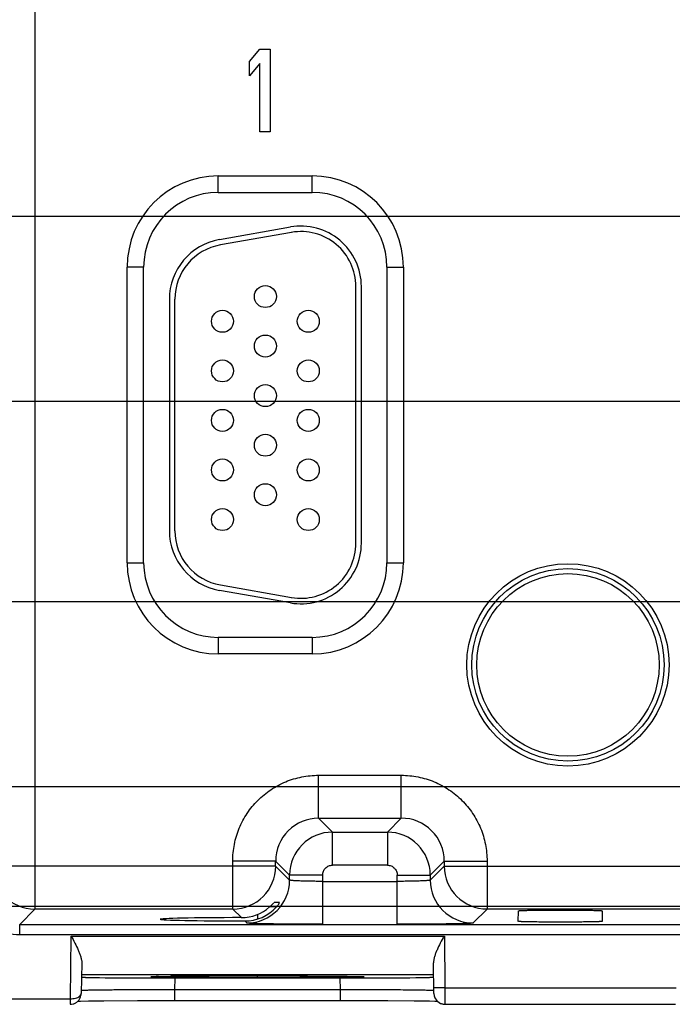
# Model space of a CAD drawing. Header units: inches. Extents: x 0 to 34, y 0 to 22.
# Tile 40 of 68: x 12 to 13.1, y 14.8 to 16.6. Entities that reach past the tile are written whole.
import ezdxf

# ---------------------------------------------------------------- set-up
doc = ezdxf.new("R2010")
doc.units = ezdxf.units.IN
doc.header["$LTSCALE"] = 1.87
doc.header["$MEASUREMENT"] = 0
doc.layers.get('0').update_dxf_attribs({"linetype": 'CONTINUOUS'})
doc.layers.add('DIMENSIONS', color=7, linetype='CONTINUOUS')
doc.styles.get("Standard").update_dxf_attribs({"font": 'txt', "width": 0.8})
doc.dimstyles.new('DIMSTYLE_1', dxfattribs={"dimtxt": 0.125, "dimasz": 0.18, "dimexe": 0.18, "dimexo": 0.0625, "dimgap": 0.09, "dimtad": 0, "dimtih": 1, "dimtoh": 1, "dimzin": 4, "dimdsep": 46, "dimtxsty": 'STANDARD', "dimblk": '_FILLED', "dimblk1": '_FILLED', "dimblk2": '_FILLED', "dimcen": 0.09, "dimadec": 0, "dimazin": 0, "dimtp": 0.01, "dimtm": 0.01, "dimtfac": 1, "dimtofl": 0, "dimtmove": 0, "dimatfit": 3, "dimldrblk": '_FILLED', "dimfxl": 1, "dimtolj": 1, "dimtzin": 4, "dimarcsym": 0})

# ---------------------------------------------------------------- blocks, each defined once
blk = doc.blocks.new('*D22')
at = {"layer": 'DIMENSIONS', "color": 2, "linetype": 'CONTINUOUS'}
blk.add_line((10.9927, 15.1576), (22.5948, 15.1576), dxfattribs=at)
at = {"layer": 'DIMENSIONS', "color": 2, "linetype": 'CONTINUOUS', "insert": (22.6573, 15.2201), "char_height": 0.125, "width": 0.925, "attachment_point": 1, "line_spacing_factor": 0.9}
blk.add_mtext('.38{\\Ftxt.shx;\\W1.000000;\\H0.125000; }[9.6]', dxfattribs=at)
blk = doc.blocks.new('_FILLED')
at = {"color": 0, "linetype": 'BYBLOCK'}
blk.add_solid([(0, 0), (-1, 0.1736), (-1, -0.1736)], dxfattribs=at)
blk = doc.blocks.new('*D23')
at = {"layer": 'DIMENSIONS', "color": 2, "linetype": 'CONTINUOUS'}
blk.add_line((11, 15.4936), (22.5948, 15.4936), dxfattribs=at)
at = {"layer": 'DIMENSIONS', "color": 2, "linetype": 'CONTINUOUS', "insert": (22.6573, 15.5561), "char_height": 0.125, "width": 1.025, "attachment_point": 1, "line_spacing_factor": 0.9}
blk.add_mtext('.71{\\Ftxt.shx;\\W1.000000;\\H0.125000; }[18.1]', dxfattribs=at)
blk = doc.blocks.new('*D24')
at = {"layer": 'DIMENSIONS', "color": 2, "linetype": 'CONTINUOUS'}
blk.add_line((10.9963, 15.8576), (22.5948, 15.8576), dxfattribs=at)
at = {"layer": 'DIMENSIONS', "color": 2, "linetype": 'CONTINUOUS', "insert": (22.6573, 15.9201), "char_height": 0.125, "width": 1.125, "attachment_point": 1, "line_spacing_factor": 0.9}
blk.add_mtext('1.08{\\Ftxt.shx;\\W1.000000;\\H0.125000; }[27.3]', dxfattribs=at)
blk = doc.blocks.new('*D25')
at = {"layer": 'DIMENSIONS', "color": 2, "linetype": 'CONTINUOUS'}
blk.add_line((11, 16.1936), (22.5948, 16.1936), dxfattribs=at)
at = {"layer": 'DIMENSIONS', "color": 2, "linetype": 'CONTINUOUS', "insert": (22.6573, 16.2561), "char_height": 0.125, "width": 1.125, "attachment_point": 1, "line_spacing_factor": 0.9}
blk.add_mtext('1.41{\\Ftxt.shx;\\W1.000000;\\H0.125000; }[35.9]', dxfattribs=at)
blk = doc.blocks.new('*D26')
at = {"layer": 'DIMENSIONS', "color": 2, "linetype": 'CONTINUOUS'}
blk.add_line((11.6309, 14.9406), (22.5948, 14.9406), dxfattribs=at)
at = {"layer": 'DIMENSIONS', "color": 2, "linetype": 'CONTINUOUS', "insert": (22.6573, 15.0031), "char_height": 0.125, "width": 0.725, "attachment_point": 1, "line_spacing_factor": 0.9}
blk.add_mtext('.16{\\Ftxt.shx;\\W1.000000;\\H0.125000; }[4]', dxfattribs=at)
blk = doc.blocks.new('*D28')
at = {"layer": 'DIMENSIONS', "color": 2, "linetype": 'CONTINUOUS'}
blk.add_line((11.6309, 17.8466), (22.5948, 17.8466), dxfattribs=at)
at = {"layer": 'DIMENSIONS', "color": 2, "linetype": 'CONTINUOUS', "insert": (22.6573, 17.9091), "char_height": 0.125, "width": 1.125, "attachment_point": 1, "line_spacing_factor": 0.9}
blk.add_mtext('3.07{\\Ftxt.shx;\\W1.000000;\\H0.125000; }[77.9]', dxfattribs=at)
blk = doc.blocks.new('*D42')
at = {"layer": 'DIMENSIONS', "color": 2, "linetype": 'CONTINUOUS'}
blk.add_line((16.2493, 15.239), (16.2493, 14.0749), dxfattribs=at)
at = {"layer": 'DIMENSIONS', "color": 2, "linetype": 'CONTINUOUS', "insert": (16.1868, 14.0124), "char_height": 0.125, "width": 1.125, "attachment_point": 3, "rotation": 90, "line_spacing_factor": 0.9}
blk.add_mtext('10.24{\\Ftxt.shx;\\W1.000000;\\H0.125000; }[260]', dxfattribs=at)
blk = doc.blocks.new('*D43')
at = {"layer": 'DIMENSIONS', "color": 2, "linetype": 'CONTINUOUS'}
blk.add_line((19.0763, 15.455), (19.0763, 14.0749), dxfattribs=at)
at = {"layer": 'DIMENSIONS', "color": 2, "linetype": 'CONTINUOUS', "insert": (19.0138, 14.0124), "char_height": 0.125, "width": 1.325, "attachment_point": 3, "rotation": 90, "line_spacing_factor": 0.9}
blk.add_mtext('13.06{\\Ftxt.shx;\\W1.000000;\\H0.125000; }[331.8]', dxfattribs=at)
blk = doc.blocks.new('*D44')
at = {"layer": 'DIMENSIONS', "color": 2, "linetype": 'CONTINUOUS'}
blk.add_line((20.1763, 15.455), (20.1763, 14.0749), dxfattribs=at)
at = {"layer": 'DIMENSIONS', "color": 2, "linetype": 'CONTINUOUS', "insert": (20.1138, 14.0124), "char_height": 0.125, "width": 1.325, "attachment_point": 3, "rotation": 90, "line_spacing_factor": 0.9}
blk.add_mtext('14.16{\\Ftxt.shx;\\W1.000000;\\H0.125000; }[359.8]', dxfattribs=at)
blk = doc.blocks.new('*D45')
at = {"layer": 'DIMENSIONS', "color": 2, "linetype": 'CONTINUOUS'}
blk.add_line((21.9073, 14.8083), (21.9073, 14.0749), dxfattribs=at)
at = {"layer": 'DIMENSIONS', "color": 2, "linetype": 'CONTINUOUS', "insert": (21.8448, 14.0124), "char_height": 0.125, "width": 1.325, "attachment_point": 3, "rotation": 90, "line_spacing_factor": 0.9}
blk.add_mtext('15.90{\\Ftxt.shx;\\W1.000000;\\H0.125000; }[403.7]', dxfattribs=at)

msp = doc.modelspace()

# ---------------------------------------------------------------- linework, layer by layer
at = {"color": 7, "linetype": 'CONTINUOUS'}
for p, q in [((11.9797, 18.0579), (11.9797, 14.9352)), ((12.3694, 16.4743), (12.3881, 16.4966)), ((12.3881, 16.4966), (12.4069, 16.4966)), ((12.4069, 16.4966), (12.4069, 16.3466)), ((12.3694, 16.4487), (12.3694, 16.4743)), ((12.3881, 16.4711), (12.3694, 16.4487)), ((12.3881, 16.3466), (12.3881, 16.4711)), ((12.4069, 16.3466), (12.3881, 16.3466)), ((12.3127, 16.2366), (12.3127, 16.2666)), ((12.3127, 16.2666), (12.4837, 16.2666)), ((12.4837, 16.2366), (12.4837, 16.2666)), ((12.3127, 16.2366), (12.4837, 16.2366)), ((12.3148, 16.1512), (12.4438, 16.1739)), ((12.4456, 16.1641), (12.3166, 16.1413)), ((12.1472, 15.5641), (12.1472, 16.1011)), ((12.1772, 16.1011), (12.1472, 16.1011)), ((12.1772, 15.5641), (12.1772, 16.1011)), ((12.6192, 16.1011), (12.6192, 15.5641)), ((12.6192, 16.1011), (12.6492, 16.1011)), ((12.6492, 16.1011), (12.6492, 15.5641)), ((12.5629, 15.5996), (12.5629, 16.0656)), ((12.5729, 15.5996), (12.5729, 16.0656)), ((12.2239, 16.0428), (12.2239, 15.6223)), ((12.2339, 15.6223), (12.2339, 16.0428)), ((12.1472, 15.5641), (12.1772, 15.5641)), ((12.6192, 15.5641), (12.6492, 15.5641)), ((12.3166, 15.5239), (12.4456, 15.5011)), ((12.4438, 15.4913), (12.3148, 15.514)), ((12.3127, 15.4286), (12.3127, 15.3986)), ((12.4837, 15.4286), (12.3127, 15.4286)), ((12.4837, 15.4286), (12.4837, 15.3986)), ((12.4837, 15.3986), (12.3127, 15.3986)), ((12.495, 15.1002), (12.495, 15.1782)), ((12.495, 15.1782), (12.6453, 15.1782)), ((12.6453, 15.1002), (12.6453, 15.1782)), ((12.5204, 15.0749), (12.495, 15.1002)), ((12.495, 15.1002), (12.6453, 15.1002)), ((12.6453, 15.1002), (12.62, 15.0749)), ((12.5204, 15.0149), (12.5204, 15.0749)), ((12.5204, 15.0749), (12.62, 15.0749)), ((12.62, 15.0749), (12.62, 15.0149)), ((12.3391, 14.9352), (12.3391, 15.0222)), ((12.417, 15.0222), (12.3391, 15.0222)), ((12.417, 15.0222), (12.4424, 14.9969)), ((12.417, 15.0132), (12.417, 15.0222)), ((12.698, 14.9969), (12.7233, 15.0222)), ((12.7233, 15.0222), (12.7233, 15.0132)), ((12.7233, 15.0222), (12.8013, 15.0222)), ((12.8013, 15.0222), (12.8013, 14.9352)), ((12.417, 15.0132), (11.9017, 15.0132)), ((12.4424, 14.9879), (12.417, 15.0132)), ((12.62, 15.0149), (12.5204, 15.0149)), ((12.7233, 15.0132), (12.698, 14.9879)), ((12.7233, 15.0132), (13.517, 15.0132)), ((12.4424, 14.9879), (12.4424, 14.9969)), ((12.5024, 14.9969), (12.4424, 14.9969)), ((12.5024, 14.9969), (12.5024, 14.9075)), ((12.5024, 14.9855), (12.638, 14.9855)), ((12.638, 14.9075), (12.638, 14.9969)), ((12.638, 14.9969), (12.698, 14.9969)), ((12.698, 14.9969), (12.698, 14.9879)), ((11.9519, 14.9074), (11.9797, 14.9352)), ((12.3391, 14.9352), (11.9797, 14.9352)), ((12.3391, 14.9352), (12.3547, 14.9196)), ((12.42, 14.9391), (12.4061, 14.9391)), ((12.4137, 14.9465), (12.4089, 14.9416)), ((12.4243, 14.9468), (12.4141, 14.9468)), ((12.4237, 14.9458), (12.4243, 14.9468)), ((12.776, 14.9099), (12.8013, 14.9352)), ((13.4391, 14.9352), (12.8013, 14.9352)), ((12.858, 14.9128), (12.8582, 14.932)), ((13.0102, 14.932), (13.0104, 14.9128)), ((12.3842, 14.9255), (12.3842, 14.9171)), ((11.9519, 14.8884), (11.9519, 14.9074)), ((11.9519, 14.9074), (20.5329, 14.9074)), ((12.3608, 14.9135), (12.3644, 14.9099)), ((20.5329, 14.8884), (11.9519, 14.8884)), ((12.0445, 14.7722), (12.0455, 14.8862)), ((12.0455, 14.8862), (12.7237, 14.8862)), ((12.7237, 14.8862), (12.7245, 14.7924)), ((12.0647, 14.8373), (12.0637, 14.7819)), ((12.7047, 14.782), (12.7037, 14.8373)), ((12.0643, 14.8162), (12.7041, 14.8162)), ((12.1816, 14.8102), (12.1924, 14.8101)), ((12.1924, 14.8101), (12.2051, 14.8101)), ((12.1987, 14.8126), (12.2041, 14.8127)), ((12.1991, 14.8126), (12.2001, 14.8126)), ((12.2041, 14.8127), (12.2114, 14.8129)), ((12.2042, 14.8127), (12.2266, 14.8131)), ((12.2051, 14.8101), (12.2342, 14.8101)), ((12.2114, 14.8129), (12.2262, 14.8131)), ((12.2262, 14.8131), (12.2618, 14.8134)), ((12.2338, 14.7887), (12.2342, 14.8101)), ((12.2342, 14.8101), (12.5342, 14.8101)), ((12.2618, 14.8134), (12.3339, 14.8137)), ((12.3339, 14.8137), (12.429, 14.8138)), ((12.3842, 14.8104), (12.3842, 14.8138)), ((12.429, 14.8138), (12.5005, 14.8135)), ((12.5005, 14.8135), (12.5395, 14.8131)), ((12.5346, 14.7887), (12.5342, 14.8101)), ((12.5342, 14.8101), (12.5633, 14.8101)), ((12.5395, 14.8131), (12.5536, 14.8129)), ((12.5536, 14.8129), (12.5642, 14.8127)), ((12.5633, 14.8101), (12.5757, 14.8101)), ((12.5757, 14.8101), (12.5867, 14.8102)), ((12.2338, 14.769), (12.2338, 14.7887)), ((12.5346, 14.7887), (12.2338, 14.7887)), ((12.5346, 14.769), (12.5346, 14.7887)), ((12.7245, 14.7924), (12.7045, 14.792)), ((12.7245, 14.7924), (13.1447, 14.7924)), ((12.7245, 14.7924), (12.7247, 14.7624)), ((11.8308, 14.7723), (12.0445, 14.7722)), ((12.0435, 14.7722), (12.0437, 14.7622)), ((12.0437, 14.7622), (12.0437, 14.7622)), ((12.0568, 14.768), (12.0627, 14.7681)), ((12.0627, 14.7681), (12.0771, 14.7683)), ((12.0771, 14.7683), (12.1049, 14.7686)), ((12.1049, 14.7686), (12.1662, 14.7689)), ((12.1662, 14.7689), (12.6209, 14.7689)), ((12.6209, 14.7689), (12.6689, 14.7685)), ((12.6689, 14.7685), (12.6965, 14.7682)), ((12.6965, 14.7682), (12.7065, 14.7681)), ((12.7065, 14.7681), (12.7117, 14.768)), ((12.7247, 14.7624), (13.1437, 14.7624))]:
    msp.add_line(p, q, dxfattribs=at)
for points in [[(12.1927, 14.8123), (12.1927, 14.8123), (12.193, 14.8124), (12.1938, 14.8124), (12.195, 14.8125), (12.1967, 14.8125), (12.1987, 14.8126)], [(12.5642, 14.8127), (12.5694, 14.8126), (12.5714, 14.8125), (12.5731, 14.8125), (12.5743, 14.8124), (12.5752, 14.8124), (12.5753, 14.8124)]]:
    msp.add_lwpolyline(points, dxfattribs=at)
for centre, radius in [((12.3984, 16.0476), 0.02), ((12.3204, 16.0026), 0.02), ((12.4764, 16.0026), 0.02), ((12.3984, 15.9576), 0.02), ((12.3204, 15.9126), 0.02), ((12.4764, 15.9126), 0.02), ((12.3984, 15.8676), 0.02), ((12.3204, 15.8226), 0.02), ((12.4764, 15.8226), 0.02), ((12.3984, 15.7776), 0.02), ((12.3204, 15.7326), 0.02), ((12.4764, 15.7326), 0.02), ((12.3984, 15.6876), 0.02), ((12.3204, 15.6426), 0.02), ((12.4764, 15.6426), 0.02), ((12.9482, 15.3786), 0.1838), ((12.9482, 15.3786), 0.1748), ((12.9482, 15.3786), 0.1658)]:
    msp.add_circle(centre, radius, dxfattribs=at)
for centre, radius, start, end in [((12.3127, 16.1011), 0.1655, 90, 180), ((12.4837, 16.1011), 0.1655, 0, 90), ((12.3127, 16.1011), 0.1355, 90, 180), ((12.4837, 16.1011), 0.1355, 0, 90), ((12.4629, 16.0656), 0.11, 0, 100), ((12.4629, 16.0656), 0.1, 0, 100), ((12.3339, 16.0428), 0.11, 100, 180), ((12.3339, 16.0428), 0.1, 100, 180), ((12.3339, 15.6223), 0.11, 180, 260), ((12.3339, 15.6223), 0.1, 180, 260), ((12.4629, 15.5996), 0.11, 260, 360), ((12.4629, 15.5996), 0.1, 260, 360), ((12.3127, 15.5641), 0.1655, 180, 270), ((12.3127, 15.5641), 0.1355, 180, 270), ((12.4837, 15.5641), 0.1655, 270, 360), ((12.4837, 15.5641), 0.1355, 270, 360), ((12.495, 15.0223), 0.0779, 89.972, 180.028), ((12.6454, 15.0223), 0.078, 359.9729, 90.0271), ((12.5204, 14.9969), 0.078, 90.0154, 179.9846), ((12.62, 14.9969), 0.078, 0.0154, 89.9846), ((11.9797, 15.0132), 0.078, 180.018, 269.9791), ((12.3391, 15.0132), 0.078, 270.0181, 359.9729), ((12.8014, 15.0133), 0.078, 180.021, 269.979), ((12.3644, 14.9879), 0.078, 270.0214, 359.9789), ((12.776, 14.9879), 0.078, 180.0214, 269.9789), ((12.3544, 14.9981), 0.0785, 270.1762, 311.1523), ((12.361, 14.9909), 0.0774, 269.8531, 317.9242), ((12.3468, 15.0069), 0.0902, 311.1765, 313.5977), ((12.2021, 24.7334), 9.9233, 269.39135, 269.88198), ((12.2222, 13.9794), 0.8335, 91.2399, 91.5226), ((12.3096, 7.8475), 6.9661, 90.33544, 90.68214), ((12.3627, 0.1099), 14.7038, 90.15272, 90.36597), ((12.3837, -6.4351), 21.2489, 89.99854, 90.16217), ((12.5663, 24.7334), 9.9233, 270.11802, 270.60865), ((12.7246, 14.7823), 0.0199, 210.5949, 247.2669)]:
    msp.add_arc(centre, radius, start, end, dxfattribs=at)
msp.add_ellipse((12.3842, 14.9166), major_axis=(0.1771, 0), ratio=0.017455, start_param=1.73829, end_param=4.579802, dxfattribs=at)
for points, knots in [([(12.3391, 15.0222), (12.3391, 15.0324), (12.3407, 15.0478), (12.3455, 15.0676), (12.3524, 15.0868), (12.3645, 15.1095), (12.384, 15.1332), (12.4078, 15.1528), (12.4304, 15.1649), (12.4497, 15.1717), (12.4695, 15.1766), (12.4849, 15.1781), (12.495, 15.1782)], [0, 0, 0, 0, 0.124884, 0.18749, 0.250064, 0.375035, 0.499998, 0.624963, 0.749935, 0.812509, 0.875114, 1, 1, 1, 1]), ([(12.6453, 15.1782), (12.6555, 15.1781), (12.6709, 15.1766), (12.6907, 15.1717), (12.7099, 15.1649), (12.7326, 15.1528), (12.7563, 15.1332), (12.7759, 15.1095), (12.788, 15.0868), (12.7948, 15.0676), (12.7997, 15.0478), (12.8012, 15.0324), (12.8013, 15.0222)], [0, 0, 0, 0, 0.124884, 0.18749, 0.250064, 0.375035, 0.499998, 0.624963, 0.749935, 0.812509, 0.875114, 1, 1, 1, 1]), ([(12.5024, 14.9969), (12.5025, 14.9992), (12.5032, 15.0028), (12.5053, 15.007), (12.5076, 15.0097), (12.5103, 15.012), (12.5145, 15.0141), (12.5181, 15.0148), (12.5204, 15.0149)], [0, 0, 0, 0, 0.249264, 0.374531, 0.500002, 0.625469, 0.75073, 1, 1, 1, 1]), ([(12.62, 15.0149), (12.6223, 15.0148), (12.6259, 15.0141), (12.6301, 15.012), (12.6328, 15.0097), (12.6351, 15.007), (12.6372, 15.0028), (12.6379, 14.9992), (12.638, 14.9969)], [0, 0, 0, 0, 0.249264, 0.374531, 0.500002, 0.625469, 0.75073, 1, 1, 1, 1]), ([(12.5024, 14.9855), (12.4986, 14.9855), (12.491, 14.9855), (12.48, 14.9856), (12.4698, 14.9859), (12.462, 14.9861), (12.4565, 14.9863), (12.453, 14.9865), (12.45, 14.9867), (12.4475, 14.9869), (12.4454, 14.9871), (12.4441, 14.9873), (12.4433, 14.9875), (12.4428, 14.9876), (12.4426, 14.9877), (12.4424, 14.9878), (12.4424, 14.9879)], [0, 0, 0, 0, 0.192144, 0.377826, 0.548984, 0.699392, 0.765048, 0.823553, 0.874385, 0.917025, 0.951017, 0.976152, 0.985367, 0.99235, 0.997152, 1, 1, 1, 1]), ([(12.698, 14.9879), (12.6979, 14.9878), (12.6978, 14.9877), (12.6975, 14.9876), (12.6971, 14.9875), (12.6963, 14.9873), (12.695, 14.9871), (12.6929, 14.9869), (12.6904, 14.9867), (12.6873, 14.9865), (12.6838, 14.9863), (12.6783, 14.9861), (12.6706, 14.9859), (12.6604, 14.9856), (12.6494, 14.9855), (12.6418, 14.9855), (12.638, 14.9855)], [0, 0, 0, 0, 0.002848, 0.00765, 0.014633, 0.023848, 0.048983, 0.082975, 0.125615, 0.176447, 0.234952, 0.300608, 0.451017, 0.622174, 0.807856, 1, 1, 1, 1]), ([(12.4184, 14.9391), (12.4195, 14.9403), (12.4213, 14.9424), (12.423, 14.9447), (12.4237, 14.9458)], [0, 0, 0, 0, 0.56724, 1, 1, 1, 1]), ([(12.8581, 14.932), (12.8581, 14.9321), (12.8583, 14.9321), (12.8586, 14.9322), (12.8591, 14.9322), (12.8597, 14.9323), (12.8606, 14.9324), (12.8616, 14.9324), (12.8628, 14.9325), (12.8647, 14.9326), (12.8675, 14.9327), (12.8713, 14.9328), (12.8757, 14.9329), (12.8806, 14.933), (12.8861, 14.9331), (12.8944, 14.9332), (12.9055, 14.9333), (12.9196, 14.9333), (12.9342, 14.9334), (12.9488, 14.9333), (12.9629, 14.9333), (12.974, 14.9332), (12.9823, 14.9331), (12.9878, 14.933), (12.9927, 14.9329), (12.9971, 14.9328), (13.0009, 14.9327), (13.0037, 14.9326), (13.0056, 14.9325), (13.0068, 14.9324), (13.0078, 14.9324), (13.0087, 14.9323), (13.0093, 14.9322), (13.0098, 14.9322), (13.0101, 14.9321), (13.0103, 14.9321), (13.0103, 14.932)], [0, 0, 0, 0, 0.00078, 0.002745, 0.005926, 0.010305, 0.015856, 0.022553, 0.030366, 0.039269, 0.060239, 0.085291, 0.114267, 0.147004, 0.183289, 0.222716, 0.309185, 0.402806, 0.5, 0.597194, 0.690815, 0.777284, 0.816711, 0.852996, 0.885733, 0.914709, 0.939761, 0.960731, 0.969634, 0.977447, 0.984144, 0.989695, 0.994074, 0.997255, 0.99922, 1, 1, 1, 1]), ([(11.9519, 14.8884), (11.9442, 14.8885), (11.9326, 14.8899), (11.9178, 14.8943), (11.9072, 14.899), (11.8972, 14.9049), (11.885, 14.9144), (11.8772, 14.9231), (11.8728, 14.9294)], [0, 0, 0, 0, 0.249512, 0.374699, 0.499826, 0.624946, 0.750074, 1, 1, 1, 1]), ([(12.5024, 14.9075), (12.4935, 14.9075), (12.4761, 14.9075), (12.4508, 14.9077), (12.4308, 14.9078), (12.416, 14.908), (12.406, 14.9082), (12.3969, 14.9083), (12.3889, 14.9085), (12.3819, 14.9087), (12.376, 14.9089), (12.3719, 14.9091), (12.3692, 14.9093), (12.3676, 14.9094), (12.3664, 14.9095), (12.3655, 14.9096), (12.3648, 14.9097), (12.3645, 14.9098), (12.3644, 14.9099)], [0, 0, 0, 0, 0.192733, 0.378587, 0.549974, 0.628263, 0.700655, 0.766502, 0.825162, 0.87605, 0.918659, 0.952492, 0.965997, 0.977234, 0.986224, 0.992989, 0.99756, 1, 1, 1, 1]), ([(12.776, 14.9099), (12.7759, 14.9098), (12.7755, 14.9097), (12.7749, 14.9096), (12.774, 14.9095), (12.7728, 14.9094), (12.7712, 14.9093), (12.7685, 14.9091), (12.7644, 14.9089), (12.7585, 14.9087), (12.7515, 14.9085), (12.7435, 14.9083), (12.7344, 14.9082), (12.7244, 14.908), (12.7096, 14.9078), (12.6896, 14.9077), (12.6643, 14.9075), (12.6468, 14.9075), (12.638, 14.9075)], [0, 0, 0, 0, 0.002438, 0.007006, 0.01377, 0.022758, 0.033995, 0.047499, 0.081331, 0.123941, 0.17483, 0.233491, 0.299339, 0.371731, 0.450021, 0.621408, 0.807264, 1, 1, 1, 1]), ([(13.0103, 14.9128), (13.0103, 14.9127), (13.0101, 14.9127), (13.0099, 14.9126), (13.0094, 14.9126), (13.0088, 14.9125), (13.0079, 14.9125), (13.0069, 14.9124), (13.0058, 14.9123), (13.0039, 14.9122), (13.0011, 14.9121), (12.9973, 14.912), (12.9929, 14.9119), (12.9879, 14.9118), (12.9824, 14.9118), (12.9741, 14.9116), (12.9629, 14.9115), (12.9488, 14.9115), (12.9342, 14.9114), (12.9195, 14.9115), (12.9054, 14.9115), (12.8943, 14.9116), (12.886, 14.9118), (12.8805, 14.9118), (12.8755, 14.9119), (12.8711, 14.912), (12.8673, 14.9121), (12.8645, 14.9122), (12.8626, 14.9123), (12.8615, 14.9124), (12.8605, 14.9125), (12.8596, 14.9125), (12.859, 14.9126), (12.8585, 14.9126), (12.8583, 14.9127), (12.8581, 14.9127), (12.8581, 14.9128)], [0, 0, 0, 0, 0.000756, 0.002655, 0.005742, 0.010009, 0.015443, 0.022026, 0.02974, 0.038569, 0.059485, 0.08458, 0.113653, 0.1465, 0.182875, 0.222372, 0.30897, 0.40275, 0.500129, 0.597512, 0.691294, 0.777886, 0.817388, 0.853777, 0.88665, 0.915748, 0.940848, 0.961731, 0.970525, 0.978195, 0.984728, 0.990111, 0.994331, 0.99738, 0.999252, 1, 1, 1, 1]), ([(12.0455, 14.8862), (12.0477, 14.882), (12.0521, 14.8735), (12.0572, 14.863), (12.0607, 14.8546), (12.0628, 14.8486), (12.0643, 14.8429), (12.0647, 14.8391), (12.0647, 14.8373)], [0, 0, 0, 0, 0.272814, 0.537719, 0.664226, 0.784664, 0.897184, 1, 1, 1, 1]), ([(12.7229, 14.8862), (12.7207, 14.882), (12.7163, 14.8735), (12.7112, 14.863), (12.7077, 14.8546), (12.7056, 14.8486), (12.7041, 14.8429), (12.7037, 14.8391), (12.7037, 14.8373)], [0, 0, 0, 0, 0.272814, 0.537719, 0.664226, 0.784664, 0.897184, 1, 1, 1, 1]), ([(12.0642, 14.8116), (12.0642, 14.8116), (12.0643, 14.8115), (12.0644, 14.8115), (12.0645, 14.8115), (12.0649, 14.8114), (12.0655, 14.8114), (12.0664, 14.8113), (12.0676, 14.8113), (12.069, 14.8112), (12.0707, 14.8112), (12.0734, 14.8111), (12.0775, 14.811), (12.083, 14.8109), (12.0896, 14.8108), (12.0942, 14.8107), (12.0967, 14.8107)], [0, 0, 0, 0, 0.001341, 0.004499, 0.009627, 0.016748, 0.036978, 0.065172, 0.101291, 0.145288, 0.197118, 0.256731, 0.398989, 0.571047, 0.771765, 1, 1, 1, 1]), ([(12.2272, 14.8111), (12.2251, 14.8111), (12.2211, 14.8112), (12.2154, 14.8113), (12.2102, 14.8114), (12.2056, 14.8115), (12.2016, 14.8115), (12.1982, 14.8116), (12.1958, 14.8117), (12.1941, 14.8118), (12.1931, 14.8118), (12.1923, 14.8119), (12.1916, 14.8119), (12.1912, 14.812), (12.1909, 14.812), (12.1907, 14.812), (12.1906, 14.812), (12.1905, 14.8121), (12.1905, 14.8121), (12.1905, 14.8121), (12.1906, 14.8122), (12.1906, 14.8122), (12.1908, 14.8122), (12.191, 14.8122), (12.1914, 14.8123), (12.1924, 14.8123), (12.1939, 14.8124), (12.1963, 14.8125), (12.1981, 14.8126), (12.1991, 14.8126)], [0, 0, 0, 0, 0.138683, 0.265334, 0.379581, 0.481056, 0.569388, 0.644217, 0.705318, 0.730678, 0.752557, 0.770939, 0.785811, 0.797159, 0.80151, 0.80498, 0.807572, 0.8093, 0.810219, 0.810778, 0.811957, 0.813973, 0.81686, 0.820625, 0.830798, 0.844496, 0.88242, 0.934294, 1, 1, 1, 1]), ([(12.3842, 14.8104), (12.3548, 14.8104), (12.3128, 14.8105), (12.2605, 14.8108), (12.2376, 14.811), (12.2272, 14.8111)], [0, 0, 0, 0, 0.561517, 0.802982, 1, 1, 1, 1]), ([(12.3842, 14.8138), (12.392, 14.8138), (12.4075, 14.8138), (12.4306, 14.8138), (12.4529, 14.8137), (12.4743, 14.8136), (12.4942, 14.8135), (12.5126, 14.8134), (12.5291, 14.8132), (12.5434, 14.8131), (12.5539, 14.8129), (12.5611, 14.8128), (12.5656, 14.8127), (12.5693, 14.8126), (12.572, 14.8125), (12.5738, 14.8125), (12.5749, 14.8124), (12.5759, 14.8124), (12.5766, 14.8123), (12.5771, 14.8123), (12.5774, 14.8122), (12.5776, 14.8122), (12.5778, 14.8122), (12.5778, 14.8122), (12.5779, 14.8121), (12.5779, 14.8121), (12.5778, 14.8121), (12.5777, 14.812), (12.5776, 14.812), (12.5773, 14.812), (12.5769, 14.8119), (12.5758, 14.8119), (12.5741, 14.8118), (12.5702, 14.8116), (12.5669, 14.8115), (12.5645, 14.8115)], [0, 0, 0, 0, 0.113157, 0.224966, 0.333464, 0.436922, 0.533901, 0.623002, 0.702956, 0.772552, 0.830719, 0.855268, 0.876667, 0.894822, 0.909661, 0.915826, 0.921149, 0.925627, 0.929255, 0.932031, 0.933098, 0.933953, 0.934594, 0.935025, 0.935257, 0.935383, 0.935652, 0.936124, 0.936807, 0.937702, 0.940135, 0.94342, 0.952539, 0.965032, 1, 1, 1, 1]), ([(12.5645, 14.8115), (12.5549, 14.8113), (12.5312, 14.811), (12.4901, 14.8107), (12.4396, 14.8105), (12.4032, 14.8104), (12.3842, 14.8104)], [0, 0, 0, 0, 0.160066, 0.394776, 0.683334, 1, 1, 1, 1]), ([(12.6717, 14.8107), (12.6742, 14.8107), (12.6788, 14.8108), (12.6853, 14.8109), (12.6909, 14.811), (12.695, 14.8111), (12.6977, 14.8112), (12.6994, 14.8112), (12.7008, 14.8113), (12.702, 14.8113), (12.7029, 14.8114), (12.7035, 14.8114), (12.7038, 14.8115), (12.704, 14.8115), (12.7041, 14.8115), (12.7041, 14.8116), (12.7041, 14.8116)], [0, 0, 0, 0, 0.228594, 0.429629, 0.601893, 0.744174, 0.803713, 0.855423, 0.899273, 0.935232, 0.963272, 0.983372, 0.990442, 0.995531, 0.998665, 1, 1, 1, 1]), ([(12.2338, 14.7887), (12.2227, 14.7887), (12.2011, 14.7886), (12.1744, 14.7885), (12.1539, 14.7884), (12.1397, 14.7883), (12.1263, 14.7882), (12.114, 14.7881), (12.1028, 14.7879), (12.0929, 14.7878), (12.0855, 14.7877), (12.0802, 14.7876), (12.0769, 14.7876), (12.0739, 14.7875), (12.0712, 14.7874), (12.069, 14.7874), (12.0672, 14.7873), (12.0659, 14.7872), (12.0651, 14.7872), (12.0646, 14.7872), (12.0643, 14.7871), (12.064, 14.7871), (12.0639, 14.7871), (12.0638, 14.787), (12.0638, 14.787)], [0, 0, 0, 0, 0.194865, 0.382615, 0.471302, 0.555433, 0.634212, 0.706904, 0.772825, 0.831292, 0.881731, 0.903803, 0.923705, 0.941384, 0.956787, 0.969875, 0.980629, 0.98903, 0.992344, 0.995063, 0.997185, 0.998711, 0.999642, 1, 1, 1, 1]), ([(12.6963, 14.7874), (12.6929, 14.7875), (12.6848, 14.7877), (12.6642, 14.788), (12.6312, 14.7883), (12.5854, 14.7885), (12.5521, 14.7886), (12.5346, 14.7887)], [0, 0, 0, 0, 0.063186, 0.149393, 0.382026, 0.675124, 1, 1, 1, 1]), ([(12.0435, 14.7722), (12.0453, 14.7722), (12.0486, 14.7724), (12.0534, 14.7732), (12.0575, 14.7746), (12.0598, 14.776), (12.0607, 14.7767)], [0, 0, 0, 0, 0.289106, 0.561452, 0.799816, 1, 1, 1, 1]), ([(12.0437, 14.7622), (12.0454, 14.7622), (12.0489, 14.7627), (12.0537, 14.7646), (12.0578, 14.7677), (12.0598, 14.7703), (12.0607, 14.7717)], [0, 0, 0, 0, 0.257064, 0.51208, 0.758913, 1, 1, 1, 1]), ([(12.0607, 14.7717), (12.0612, 14.7724), (12.0628, 14.7756), (12.0637, 14.7792), (12.0637, 14.7819)], [0, 0, 0, 0, 0.2558, 1, 1, 1, 1]), ([(12.0607, 14.7767), (12.0616, 14.7774), (12.0627, 14.7786), (12.0636, 14.7805), (12.0637, 14.7815), (12.0637, 14.7819)], [0, 0, 0, 0, 0.53691, 0.771562, 1, 1, 1, 1]), ([(12.7046, 14.787), (12.7046, 14.787), (12.7045, 14.7871), (12.7044, 14.7871), (12.7043, 14.7871), (12.7039, 14.7871), (12.7033, 14.7872), (12.7024, 14.7872), (12.7012, 14.7873), (12.6998, 14.7873), (12.6981, 14.7874), (12.6969, 14.7874), (12.6963, 14.7874)], [0, 0, 0, 0, 0.005016, 0.017296, 0.037297, 0.065075, 0.14396, 0.253854, 0.394589, 0.565985, 0.767852, 1, 1, 1, 1]), ([(12.7047, 14.782), (12.7047, 14.7812), (12.705, 14.7777), (12.7062, 14.7744), (12.7075, 14.7722)], [0, 0, 0, 0, 0.249368, 1, 1, 1, 1]), ([(12.7169, 14.7639), (12.7175, 14.7637), (12.72, 14.7628), (12.7227, 14.7624), (12.7247, 14.7624)], [0, 0, 0, 0, 0.251743, 1, 1, 1, 1])]:
    msp.add_open_spline(points, degree=3, knots=knots, dxfattribs=at)

# ---------------------------------------------------------------- dimensions: what is measured, and where the dimension line sits
at = {"layer": 'DIMENSIONS', "color": 2, "linetype": 'CONTINUOUS'}
for feature_location, offset, dtype, origin, picture, middle in [((11.63088, 17.84663), (10.96394, 0), 0, (11.56838, 14.78155), '*D28', (23.21982, 17.84663)), ((11, 16.1936), (11.5949, 0), 0, (10.9375, 14.7816), '*D25', (23.2198, 16.1936)), ((10.9963, 15.8576), (11.5985, 0), 0, (10.9338, 14.7816), '*D24', (23.2198, 15.8576)), ((11, 15.4936), (11.5949, 0), 0, (10.9375, 14.7816), '*D23', (23.1698, 15.4936)), ((19.0763, 15.455), (0, -1.3802), 1, (6.0123, 15.5175), '*D43', (19.2107, 13.0817)), ((20.1763, 15.455), (0, -1.3802), 1, (6.0123, 15.5175), '*D44', (20.3107, 13.0817)), ((16.2493, 15.239), (0, -1.1642), 1, (6.0123, 15.3015), '*D42', (16.3837, 13.1817)), ((10.9927, 15.1576), (11.6021, 0), 0, (10.9302, 14.7816), '*D22', (23.1198, 15.1576)), ((11.6309, 14.9406), (10.9639, 0), 0, (11.5684, 14.7816), '*D26', (23.0198, 14.9406)), ((21.90732, 14.80832), (0, -0.73346), 1, (6.01228, 14.87082), '*D45', (22.04174, 13.08166))]:
    dim = msp.add_ordinate_dim(feature_location=feature_location, offset=offset, dtype=dtype, origin=origin, dimstyle='DIMSTYLE_1', dxfattribs=at)
    dim.commit()
    dim.dimension.update_dxf_attribs({"geometry": picture, "text_midpoint": middle})

doc.saveas('drawing.dxf')
